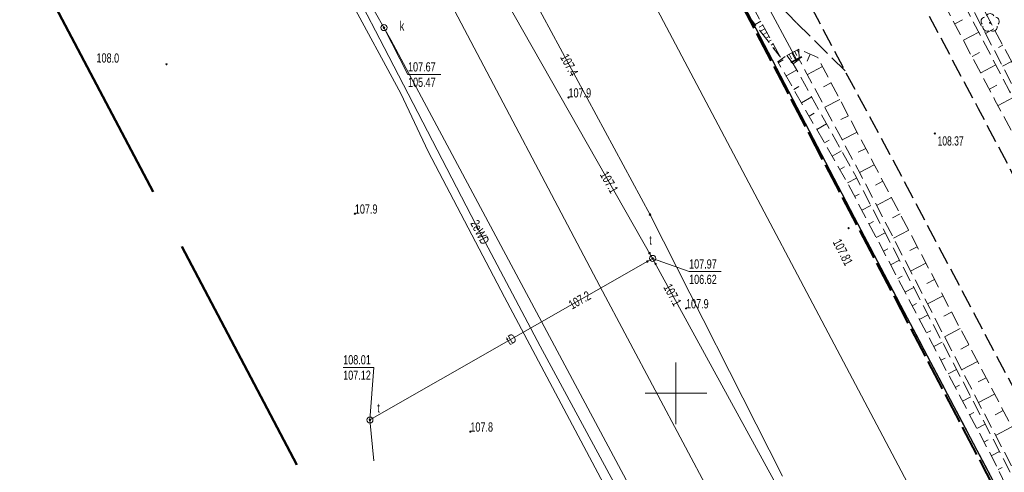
# Model space of a CAD drawing. Header units: metres. Extents: x 7529521 to 7531797, y 5723878 to 5728074.
# Tile 81 of 90: x 7529697 to 7529777, y 5727644 to 5727680. Entities that reach past the tile are written whole.
import ezdxf
from ezdxf.enums import TextEntityAlignment as Align

# ---------------------------------------------------------------- set-up
doc = ezdxf.new("R2010")
doc.units = ezdxf.units.M
for name, pattern in [('11', [3, 2.5, -0.5]), ('2_1', [0]), ('2_BUBZ02', [1.75, 1.25, -0.5]), ('2_BUBZ02G', [1.75, 1.25, -0.5]), ('4_1', [0]), ('4_SUPE_01', [0]), ('4_SUPK_01', [0]), ('4_SUPT_01', [0]), ('4_SUPW_01', [0]), ('GDE', [0]), ('GUK', [2, 1.5, -0.5]), ('GUZ', [1, 0.5, -0.5]), ('L_0_05', [1.75, 1.25, -0.5]), ('L_0_06', [2, 1.5, -0.5]), ('L_0_09', [2.5, 2, -0.5])]:
    doc.linetypes.add(name, pattern=pattern)
doc.layers.get('0').update_dxf_attribs({"color": 252})
for name, color, linetype, lineweight in [('BUBZ_L_1', 252, '2_BUBZ02', 18), ('Dzialki', 80, 'GDE', 30), ('jezdnia', 252, 'L_0_06', 18), ('k', 252, 'Continuous', 18), ('koj', 252, 'Continuous', 25), ('Kontury', 252, 'GUK', 18), ('MPZP', 130, '11', 40), ('RTPW_T_0', 252, 'Continuous', 15), ('RTPW_T_1', 252, 'Continuous', 15), ('skarpa nieumocniona', 252, 'L_0_05', 18), ('skarpa umocniona', 252, 'Continuous', 18), ('SUPE_E_T_1', 240, 'Continuous', 15), ('SUPE_L_1', 240, '4_SUPE_01', 18), ('SUPE_L_3', 240, '4_SUPE_01', 18), ('SUPK_L_0', 24, '4_SUPK_01', 18), ('SUPT_E_T_0', 30, 'Continuous', 15), ('SUPT_L_0', 30, '4_SUPT_01', 18), ('SUPW_L_2', 150, '4_SUPW_01', 18), ('SUTE_T_0', 240, 'Continuous', 18), ('SUTK_T_0', 252, 'Continuous', 18), ('SUTT_T_0', 30, 'Continuous', 18), ('SUUK_E_T_9', 34, 'Continuous', 15), ('SUUK_T_2', 34, 'Continuous', 18), ('SUUK_T_5', 7, 'Continuous', 35), ('SUUT_E_T_9', 30, 'Continuous', 15), ('SUUT_T_1', 30, 'Continuous', 18), ('Uzytki', 252, 'GUZ', 18), ('wysokosci_sztuczne', 7, 'Continuous', 18)]:
    doc.layers.add(name, color=color, linetype=linetype, lineweight=lineweight)
doc.layers.add('zakres', color=7, linetype='L_0_09', lineweight=50, true_color=0xff05ff)
doc.styles.get("Standard").update_dxf_attribs({"font": 'arial.ttf'})

# ---------------------------------------------------------------- blocks, each defined once
blk = doc.blocks.new('2_RTPW01')
at = {"linetype": 'Continuous'}
blk.add_circle((0, 0), 0.045, dxfattribs=at)
blk = doc.blocks.new('2_RTPW02')
at = {"linetype": 'Continuous'}
blk.add_circle((0, 0), 0.045, dxfattribs=at)
blk = doc.blocks.new('4_SUPS01_03')
at = {"linetype": 'Continuous'}
blk.add_circle((0, 0), 0.0625, dxfattribs=at)
blk = doc.blocks.new('4_SUPS01_05')
at = {"linetype": 'Continuous'}
blk.add_circle((0, 0), 0.0625, dxfattribs=at)
blk = doc.blocks.new('4_SUPS01_07')
at = {"linetype": 'Continuous'}
blk.add_circle((0, 0), 0.0625, dxfattribs=at)
blk = doc.blocks.new('4_SUUS23')
at = {"color": 24, "linetype": 'Continuous'}
blk.add_line((0, -0.5), (0, 0.5), dxfattribs=at)
blk = doc.blocks.new('4_SUUS15_05')
at = {"linetype": 'Continuous'}
blk.add_circle((0, 0), 0.25, dxfattribs=at)
blk = doc.blocks.new('4_SUUS15_07')
at = {"linetype": 'Continuous'}
blk.add_circle((0, 0), 0.25, dxfattribs=at)
blk = doc.blocks.new('OBOP02_01')
at = {"linetype": 'Continuous', "lineweight": 18}
blk.add_hatch(color=0, dxfattribs=at).paths.add_polyline_path([(0, -0.1, 1), (0, 0.1, 1)])
at = {"color": 0, "linetype": 'Continuous', "lineweight": 18}
blk.add_circle((0, 0), 0.1, dxfattribs=at)
for centre, radius, start, end in [((-0.77, 0.25), 0.7, 101.6336, 222.6627), ((0, 0.8), 0.7, 29.8459, 150.1541), ((0.77, 0.25), 0.7, 317.3373, 78.3664), ((-0.46, -0.64), 0.71, 174.3693, 292.5572), ((0.46, -0.64), 0.71, 247.4428, 5.6307)]:
    blk.add_arc(centre, radius, start, end, dxfattribs=at)
blk = doc.blocks.new('RTPW02')
at = {"linetype": 'Continuous', "lineweight": 13}
blk.add_hatch(color=0, dxfattribs=at).paths.add_polyline_path([(0, -0.09, 1), (0, 0.09, 1)])
at = {"color": 0, "linetype": 'Continuous', "lineweight": 13}
blk.add_circle((0, 0), 0.0906, dxfattribs=at)

msp = doc.modelspace()

# ---------------------------------------------------------------- linework, layer by layer
at = {"layer": 'BUBZ_L_1', "linetype": '2_BUBZ02'}
msp.add_line((7529755.72, 5727680.81), (7529758.48, 5727677.25), dxfattribs=at)
at = {"layer": 'BUBZ_L_1', "linetype": '2_BUBZ02G'}
msp.add_line((7529756.18, 5727681.44), (7529758.48, 5727677.25), dxfattribs=at)
at = {"layer": 'BUBZ_L_1', "linetype": '2_1'}
for p, q in [((7529756.882, 5727680.16), (7529756.42, 5727679.907)), ((7529757.05, 5727679.854), (7529756.744, 5727679.686)), ((7529757.218, 5727679.548), (7529756.853, 5727679.348)), ((7529757.386, 5727679.243), (7529757.08, 5727679.075)), ((7529757.554, 5727678.937), (7529757.286, 5727678.79)), ((7529757.722, 5727678.631), (7529757.503, 5727678.51)), ((7529757.89, 5727678.325), (7529757.719, 5727678.231)), ((7529758.058, 5727678.019), (7529757.936, 5727677.952)), ((7529758.226, 5727677.713), (7529758.153, 5727677.672)), ((7529758.394, 5727677.407), (7529758.369, 5727677.393))]:
    msp.add_line(p, q, dxfattribs=at)
at = {"layer": 'Dzialki'}
for p, q in [((7529764.49, 5727664.25), (7529755.17, 5727682.11)), ((7529883.55, 5727438.51), (7529764.49, 5727664.25))]:
    msp.add_line(p, q, dxfattribs=at)
at = {"layer": 'jezdnia', "color": 251, "lineweight": 30, "flags": 128}
for points in [[(7529691.09, 5727830.87), (7529707.47, 5727799.92), (7529712.07, 5727791.13), (7529726.83, 5727763.24), (7529737.15, 5727743.67), (7529748.49, 5727722.19), (7529759.95, 5727700.53), (7529774.51, 5727673.1), (7529786.56, 5727650.33), (7529799.02, 5727626.67), (7529815.06, 5727596.45), (7529826.26, 5727575.13), (7529839.99, 5727549.18), (7529856.24, 5727518.3), (7529870.76, 5727490.93), (7529880.14, 5727473.23)], [(7529873.09, 5727469.59), (7529863.47, 5727487.68), (7529849.39, 5727514.32), (7529832.85, 5727545.65), (7529819.44, 5727571.03), (7529807.76, 5727593.05), (7529791.96, 5727622.96), (7529779.37, 5727646.68), (7529767.44, 5727669.23), (7529763.72, 5727676.13), (7529752.62, 5727697.22), (7529741.62, 5727718.07), (7529735.02, 5727730.45), (7529729.78, 5727740.26), (7529723.3, 5727752.49), (7529719.93, 5727759.11), (7529704.22, 5727788.65), (7529700.19, 5727796.33), (7529683.78, 5727827.48)], [(7529763.72, 5727676.13), (7529759.79, 5727680.02)]]:
    msp.add_lwpolyline(points, dxfattribs=at)
at = {"layer": 'k', "linetype": 'Continuous', "lineweight": 18, "flags": 128}
for points in [[(7529750, 5727647.5), (7529750, 5727652.5)], [(7529747.5, 5727650), (7529752.5, 5727650)]]:
    msp.add_lwpolyline(points, dxfattribs=at)
at = {"layer": 'koj', "color": 251, "linetype": 'Continuous', "lineweight": 30, "flags": 128}
msp.add_lwpolyline([(7529759.79, 5727680.02), (7529758.36, 5727681.52), (7529757.69, 5727682.31), (7529757.24, 5727683.07), (7529751.14, 5727694.56), (7529747.83, 5727700.91), (7529746.77, 5727703.21), (7529744.95, 5727708.38)], dxfattribs=at)
at = {"layer": 'Kontury'}
for p, q in [((7529764.49, 5727664.25), (7529755.17, 5727682.11)), ((7529883.55, 5727438.51), (7529764.49, 5727664.25))]:
    msp.add_line(p, q, dxfattribs=at)
at = {"layer": 'MPZP'}
msp.add_lwpolyline([(7529930.787, 5727330.978), (7529938.191, 5727335.089), (7529919.772, 5727369.926), (7529878.964, 5727446.926), (7529849.379, 5727502.629), (7529826.25, 5727546.699), (7529777.188, 5727639.718), (7529755.108, 5727681.966)], dxfattribs=at)
at = {"layer": 'skarpa nieumocniona', "color": 252, "lineweight": 18, "flags": 128}
for points in [[(7529858.92, 5727520.36), (7529843.13, 5727550.74), (7529829.54, 5727576.54), (7529818.17, 5727598.1), (7529802.25, 5727628.37), (7529789.72, 5727651.74), (7529777.43, 5727674.73), (7529763.01, 5727702.36), (7529751.66, 5727723.77), (7529747.02, 5727732.68), (7529742.07, 5727742.55), (7529740.3, 5727746.07), (7529736.28, 5727752.79), (7529722.96, 5727778.55), (7529720.51, 5727785.62), (7529720.17, 5727786.62), (7529721.18, 5727786.48), (7529724.18, 5727779.07), (7529737.32, 5727753.55), (7529741.39, 5727746.1), (7529742.57, 5727742.92), (7529747.41, 5727733.07), (7529748.3, 5727732.22), (7529752.64, 5727724.24), (7529763.4, 5727702.64), (7529778.13, 5727675.21), (7529790.55, 5727652.18), (7529803.03, 5727628.86), (7529819.57, 5727598.9), (7529831.73, 5727577.64), (7529844.97, 5727551.67), (7529860.4, 5727521.06), (7529876.28, 5727494.45), (7529882.07, 5727494.15), (7529885.62, 5727490.52), (7529890.11, 5727480.28), (7529885.98, 5727473.4), (7529884.03, 5727475.04), (7529874.36, 5727492.23)], [(7529873.95, 5727492.02), (7529883.15, 5727474.73), (7529881.53, 5727473.69), (7529872.27, 5727491.4), (7529857.46, 5727519.14), (7529841.38, 5727549.79), (7529827.75, 5727575.78), (7529816.4, 5727596.89), (7529800.43, 5727627.4), (7529788.07, 5727650.98), (7529775.85, 5727673.83), (7529761.3, 5727701.31), (7529749.89, 5727722.83), (7529745.5, 5727731.66), (7529738.59, 5727744.81), (7529734.71, 5727751.78), (7529721.04, 5727777.76), (7529718.78, 5727785.32), (7529719.26, 5727785.97), (7529720.21, 5727785.32), (7529722.57, 5727778.44), (7529735.98, 5727752.58), (7529740.01, 5727745.83), (7529746.87, 5727731.94), (7529751.37, 5727723.57), (7529762.58, 5727702.14), (7529777.07, 5727674.48), (7529789.27, 5727651.65), (7529801.89, 5727628.09), (7529817.98, 5727597.91), (7529829.11, 5727576.38), (7529842.73, 5727550.66), (7529858.69, 5727520.28)], [(7529846.8, 5727512.64), (7529829.72, 5727544.31), (7529816.42, 5727569.45), (7529804.91, 5727591.65), (7529789.16, 5727621.57), (7529776.58, 5727645.33), (7529764.97, 5727667.76), (7529760.01, 5727677.05), (7529759.96, 5727677.9), (7529761.51, 5727677.21), (7529766.14, 5727668.43), (7529777.93, 5727645.98), (7529790.57, 5727622.09), (7529806.32, 5727592.32), (7529818.12, 5727570.22), (7529831.27, 5727545.1), (7529848.11, 5727513.6), (7529862.06, 5727486.96), (7529871.59, 5727468.94), (7529870.28, 5727468.2), (7529860.61, 5727486.33)], [(7529870.07, 5727468.11), (7529868.75, 5727467.29), (7529858.89, 5727485.31), (7529844.74, 5727511.64), (7529827.24, 5727543.46), (7529814.57, 5727568.44), (7529803.32, 5727591.22), (7529787.67, 5727620.56), (7529775.56, 5727644.97), (7529763.83, 5727667.21), (7529758.27, 5727676.87), (7529759, 5727677.39), (7529759.52, 5727676.72), (7529764.61, 5727667.54), (7529776.27, 5727645.22), (7529788.77, 5727621.28), (7529804.47, 5727591.5), (7529816.06, 5727569.24), (7529829.17, 5727544.17), (7529846.44, 5727512.43), (7529860.26, 5727486.07)]]:
    msp.add_lwpolyline(points, close=True, dxfattribs=at)
at = {"layer": 'skarpa nieumocniona', "color": 252, "linetype": 'Continuous', "lineweight": 18, "flags": 128}
for points in [[(7529772.616, 5727679.946), (7529773.239, 5727680.277)], [(7529773.319, 5727678.621), (7529774.559, 5727679.278)], [(7529775.801, 5727679.547), (7529775.113, 5727679.177)], [(7529774.021, 5727677.295), (7529774.638, 5727677.623)], [(7529776.511, 5727678.226), (7529776.159, 5727678.037)], [(7529758.304, 5727676.801), (7529758.703, 5727677.031)], [(7529760.889, 5727677.488), (7529760.637, 5727676.92)], [(7529777.221, 5727676.904), (7529776.501, 5727676.518)], [(7529758.928, 5727675.718), (7529759.801, 5727676.222)], [(7529761.891, 5727676.484), (7529760.661, 5727675.835)], [(7529774.723, 5727675.97), (7529775.952, 5727676.621)], [(7529762.592, 5727675.158), (7529761.98, 5727674.835)], [(7529759.553, 5727674.635), (7529759.98, 5727674.882)], [(7529775.426, 5727674.645), (7529776.037, 5727674.969)], [(7529760.177, 5727673.552), (7529761.013, 5727674.034)], [(7529763.292, 5727673.831), (7529762.074, 5727673.189)], [(7529776.13, 5727673.32), (7529777.346, 5727673.971)], [(7529760.801, 5727672.469), (7529761.21, 5727672.705)], [(7529763.992, 5727672.505), (7529763.387, 5727672.185)], [(7529761.425, 5727671.386), (7529762.224, 5727671.847)], [(7529764.692, 5727671.178), (7529763.488, 5727670.542)], [(7529762.049, 5727670.303), (7529762.44, 5727670.528)], [(7529762.674, 5727669.22), (7529763.436, 5727669.66)], [(7529765.392, 5727669.852), (7529764.793, 5727669.535)], [(7529763.298, 5727668.137), (7529763.67, 5727668.352)], [(7529766.093, 5727668.525), (7529764.901, 5727667.896)], [(7529763.916, 5727667.051), (7529764.66, 5727667.443)], [(7529766.79, 5727667.197), (7529766.19, 5727666.882)], [(7529764.499, 5727665.945), (7529764.869, 5727666.14)], [(7529767.487, 5727665.869), (7529766.28, 5727665.235)], [(7529765.082, 5727664.839), (7529765.818, 5727665.228)], [(7529768.184, 5727664.541), (7529767.577, 5727664.222)], [(7529765.664, 5727663.734), (7529766.031, 5727663.927)], [(7529768.881, 5727663.213), (7529767.659, 5727662.571)], [(7529766.247, 5727662.628), (7529766.976, 5727663.012)], [(7529766.83, 5727661.522), (7529767.192, 5727661.713)], [(7529769.578, 5727661.884), (7529768.963, 5727661.562)], [(7529767.413, 5727660.416), (7529768.133, 5727660.796)], [(7529770.276, 5727660.556), (7529769.038, 5727659.906)], [(7529767.996, 5727659.31), (7529768.354, 5727659.499)], [(7529770.973, 5727659.228), (7529770.35, 5727658.901)], [(7529768.578, 5727658.205), (7529769.291, 5727658.58)], [(7529771.67, 5727657.9), (7529770.416, 5727657.242)], [(7529769.161, 5727657.099), (7529769.516, 5727657.286)], [(7529769.744, 5727655.993), (7529770.449, 5727656.364)], [(7529772.367, 5727656.572), (7529771.736, 5727656.241)], [(7529773.064, 5727655.244), (7529771.795, 5727654.578)], [(7529770.327, 5727654.887), (7529770.677, 5727655.072)], [(7529770.91, 5727653.781), (7529771.606, 5727654.149)], [(7529773.761, 5727653.915), (7529773.123, 5727653.58)], [(7529771.492, 5727652.675), (7529771.839, 5727652.858)], [(7529774.458, 5727652.587), (7529773.174, 5727651.913)], [(7529772.075, 5727651.57), (7529772.764, 5727651.933)], [(7529775.156, 5727651.259), (7529774.509, 5727650.92)], [(7529772.658, 5727650.464), (7529773.001, 5727650.644)], [(7529773.241, 5727649.358), (7529773.922, 5727649.717)], [(7529775.853, 5727649.931), (7529774.553, 5727649.249)], [(7529773.824, 5727648.252), (7529774.162, 5727648.431)], [(7529776.55, 5727648.603), (7529775.896, 5727648.26)], [(7529774.406, 5727647.146), (7529775.08, 5727647.501)], [(7529777.247, 5727647.275), (7529775.931, 5727646.584)], [(7529774.989, 5727646.041), (7529775.324, 5727646.217)], [(7529775.571, 5727644.934), (7529776.246, 5727645.269)], [(7529776.127, 5727643.815), (7529776.476, 5727643.988)]]:
    msp.add_lwpolyline(points, dxfattribs=at)
at = {"layer": 'skarpa umocniona', "linetype": 'Continuous', "lineweight": 18, "flags": 128}
msp.add_lwpolyline([(7529760.01, 5727677.05), (7529759.52, 5727676.72), (7529759, 5727677.39), (7529759.96, 5727677.9)], close=True, dxfattribs=at)
for points in [[(7529759.406, 5727677.605), (7529759.789, 5727676.898)], [(7529759.626, 5727677.724), (7529759.812, 5727677.38)], [(7529759.846, 5727677.843), (7529759.976, 5727677.602)], [(7529759.186, 5727677.486), (7529759.383, 5727677.123)]]:
    msp.add_lwpolyline(points, dxfattribs=at)
at = {"layer": 'SUPE_L_1', "linetype": '4_SUPE_01'}
for p, q in [((7529716.32, 5727697.36), (7529726.33, 5727678.03)), ((7529747.9, 5727664.48), (7529731.59, 5727694.73)), ((7529726.33, 5727678.03), (7529733.78, 5727663.68)), ((7529758.65, 5727643.29), (7529747.9, 5727664.48)), ((7529733.78, 5727663.68), (7529738.98, 5727653.83)), ((7529738.98, 5727653.83), (7529748.89, 5727635.55))]:
    msp.add_line(p, q, dxfattribs=at)
at = {"layer": 'SUPE_L_3', "linetype": '4_SUPE_01'}
for p, q in [((7529727.69, 5727674.3), (7529713.9, 5727699.78)), ((7529729.9, 5727669.6), (7529727.69, 5727674.3)), ((7529736.09, 5727657.78), (7529729.9, 5727669.6)), ((7529746.19, 5727638.81), (7529736.09, 5727657.78))]:
    msp.add_line(p, q, dxfattribs=at)
at = {"layer": 'SUPK_L_0', "linetype": '4_SUPK_01'}
for p, q in [((7529726.32, 5727679.65), (7529713.96, 5727701.55)), ((7529759.77, 5727677.05), (7529753.97, 5727687.92)), ((7529726.89, 5727678.66), (7529726.32, 5727679.65)), ((7529762.4, 5727612.23), (7529726.89, 5727678.66))]:
    msp.add_line(p, q, dxfattribs=at)
at = {"layer": 'SUPK_L_0', "linetype": '4_1'}
for p, q in [((7529726.32, 5727679.65), (7529713.96, 5727701.55)), ((7529759.77, 5727677.05), (7529753.97, 5727687.92)), ((7529726.89, 5727678.66), (7529726.32, 5727679.65)), ((7529762.4, 5727612.23), (7529726.89, 5727678.66))]:
    msp.add_line(p, q, dxfattribs=at)
at = {"layer": 'SUPT_L_0', "linetype": '4_SUPT_01'}
for p, q in [((7529707.21, 5727732.75), (7529748.11, 5727660.93)), ((7529836.11, 5727515.62), (7529737.4, 5727702.05)), ((7529748.11, 5727660.93), (7529725.18, 5727647.84)), ((7529748.11, 5727660.93), (7529770.08, 5727620.76)), ((7529725.18, 5727647.84), (7529725.5, 5727644.52))]:
    msp.add_line(p, q, dxfattribs=at)
at = {"layer": 'SUPW_L_2', "linetype": '4_SUPW_01'}
for p, q in [((7529731.79, 5727681.48), (7529743.84, 5727658.68)), ((7529743.84, 5727658.68), (7529770.87, 5727607.87))]:
    msp.add_line(p, q, dxfattribs=at)
at = {"layer": 'SUPW_L_2', "linetype": '4_1'}
for p, q in [((7529731.79, 5727681.48), (7529743.84, 5727658.68)), ((7529743.84, 5727658.68), (7529770.87, 5727607.87))]:
    msp.add_line(p, q, dxfattribs=at)
at = {"layer": 'SUTK_T_0', "linetype": 'Continuous'}
for p, q in [((7529726.32, 5727679.65), (7529728.27, 5727675.84)), ((7529728.27, 5727675.84), (7529730.93, 5727675.84))]:
    msp.add_line(p, q, dxfattribs=at)
at = {"layer": 'SUTT_T_0', "linetype": 'Continuous'}
for p, q in [((7529748.11, 5727660.93), (7529751.07, 5727659.86)), ((7529751.07, 5727659.86), (7529753.676, 5727659.86)), ((7529723.013, 5727652.09), (7529725.51, 5727652.09)), ((7529725.18, 5727647.84), (7529725.51, 5727652.09))]:
    msp.add_line(p, q, dxfattribs=at)
at = {"layer": 'Uzytki'}
for p, q in [((7529755.17, 5727682.11), (7529764.49, 5727664.25)), ((7529764.49, 5727664.25), (7529883.55, 5727438.51))]:
    msp.add_line(p, q, dxfattribs=at)
at = {"layer": 'wysokosci_sztuczne', "color": 252}
msp.add_point((7529771, 5727671.06), dxfattribs=at)
at = {"layer": 'zakres', "color": 210, "lineweight": 50, "ltscale": 10}
msp.add_lwpolyline([(7530152.66, 5726824.25), (7529893.98, 5727312.41), (7529655.25, 5727765.72), (7529520.835, 5728019.58), (7529624.442, 5728074.211), (7529680.51, 5727967.68), (7529859.76, 5727632.54), (7529930.53, 5727498.32), (7530038.61, 5727292.3), (7530118.22, 5727141.23), (7530175.57, 5727034.73), (7530261.4, 5726875.73), (7530322.6, 5726755.46)], dxfattribs=at)

# ---------------------------------------------------------------- block references
at = {"color": 74, "linetype": 'Continuous', "xscale": 0.5, "yscale": 0.5, "zscale": 0.5}
msp.add_blockref('OBOP02_01', (7529775.484, 5727680.035), dxfattribs=at)
at = {"layer": 'RTPW_T_0'}
for p in [(7529708.68, 5727676.67), (7529741.29, 5727673.98), (7529723.96, 5727664.56), (7529750.82, 5727656.88), (7529733.33, 5727646.89)]:
    msp.add_blockref('2_RTPW01', p, dxfattribs=at)
at = {"layer": 'RTPW_T_1'}
msp.add_blockref('2_RTPW02', (7529764.01, 5727663.39), dxfattribs=at)
at = {"layer": 'SUTE_T_0'}
msp.add_blockref('4_SUPS01_03', (7529747.9, 5727664.48), dxfattribs=at)
at = {"layer": 'SUTK_T_0'}
msp.add_blockref('4_SUPS01_05', (7529726.32, 5727679.65), dxfattribs=at)
at = {"layer": 'SUTT_T_0'}
for p in [(7529747.68, 5727660.68), (7529747.86, 5727661.36), (7529748.11, 5727660.93), (7529748.35, 5727660.49), (7529725.18, 5727647.84)]:
    msp.add_blockref('4_SUPS01_07', p, dxfattribs=at)
at = {"layer": 'SUUK_T_2'}
msp.add_blockref('4_SUUS15_05', (7529726.32, 5727679.65), dxfattribs=at)
at = {"layer": 'SUUK_T_5', "color": 24, "rotation": 118.2799877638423}
msp.add_blockref('4_SUUS23', (7529759.77, 5727677.05), dxfattribs=at)
at = {"layer": 'SUUT_T_1'}
for p in [(7529748.11, 5727660.93), (7529725.18, 5727647.84)]:
    msp.add_blockref('4_SUUS15_07', p, dxfattribs=at)
at = {"layer": 'wysokosci_sztuczne', "color": 252, "linetype": 'Continuous', "xscale": 0.5, "yscale": 0.5, "zscale": 0.5}
msp.add_blockref('RTPW02', (7529771, 5727671.06), dxfattribs=at)

# ---------------------------------------------------------------- texts
at = {"layer": 'RTPW_T_0', "width": 0.7}
msp.add_text('108.0', height=0.75, rotation=359.41, dxfattribs=at).set_placement((7529703, 5727676.82))
for s, p in [('107.9', (7529741.29, 5727673.98)), ('107.9', (7529723.96, 5727664.56)), ('107.9', (7529750.82, 5727656.88)), ('107.8', (7529733.33, 5727646.89))]:
    msp.add_text(s, height=0.75, dxfattribs=at).set_placement(p)
at = {"layer": 'RTPW_T_1', "width": 0.7}
msp.add_text('107.81', height=0.75, rotation=297.3, dxfattribs=at).set_placement((7529762.7, 5727662.26))
at = {"layer": 'SUPE_E_T_1', "width": 0.7}
msp.add_text('2eWD', height=0.75, rotation=297.83, dxfattribs=at).set_placement((7529734.11, 5727663.06), align=Align.MIDDLE)
at = {"layer": 'SUPT_E_T_0', "width": 0.7}
msp.add_text('tD', height=0.75, rotation=29.72, dxfattribs=at).set_placement((7529736.64, 5727654.38), align=Align.MIDDLE)
at = {"layer": 'SUTE_T_0', "width": 0.7}
msp.add_text('107.4', height=0.75, rotation=298.33, dxfattribs=at).set_placement((7529740.92, 5727677.43), align=Align.MIDDLE_LEFT)
at = {"layer": 'SUTK_T_0', "width": 0.7}
for s, p in [('107.67', (7529728.27, 5727676.84)), ('105.47', (7529728.27, 5727675.59))]:
    msp.add_text(s, height=0.75, dxfattribs=at).set_placement(p, align=Align.TOP_LEFT)
at = {"layer": 'SUTT_T_0', "width": 0.7}
for rotation, p in [(299.66, (7529744.14, 5727667.91)), (298.67, (7529749.29, 5727658.78))]:
    msp.add_text('107.1', height=0.75, rotation=rotation, dxfattribs=at).set_placement(p, align=Align.MIDDLE_LEFT)
for s, p in [('107.97', (7529751.07, 5727660.86)), ('106.62', (7529751.07, 5727659.61)), ('108.01', (7529723.013, 5727653.09)), ('107.12', (7529723.013, 5727651.84))]:
    msp.add_text(s, height=0.75, dxfattribs=at).set_placement(p, align=Align.TOP_LEFT)
msp.add_text('107.2', height=0.75, rotation=29.71, dxfattribs=at).set_placement((7529742.99, 5727658.01), align=Align.MIDDLE_RIGHT)
at = {"layer": 'SUUK_E_T_9', "width": 0.7}
msp.add_text('k', height=0.75, dxfattribs=at).set_placement((7529727.6, 5727679.41))
at = {"layer": 'SUUT_E_T_9', "width": 0.7}
for p in [(7529747.84, 5727662.05), (7529725.78, 5727648.44)]:
    msp.add_text('t', height=0.75, dxfattribs=at).set_placement(p)
at = {"layer": 'wysokosci_sztuczne', "color": 252, "lineweight": 15, "width": 0.66}
msp.add_text('108.37', height=0.75, dxfattribs=at).set_placement((7529771.225, 5727670.085))

doc.saveas('drawing.dxf')
